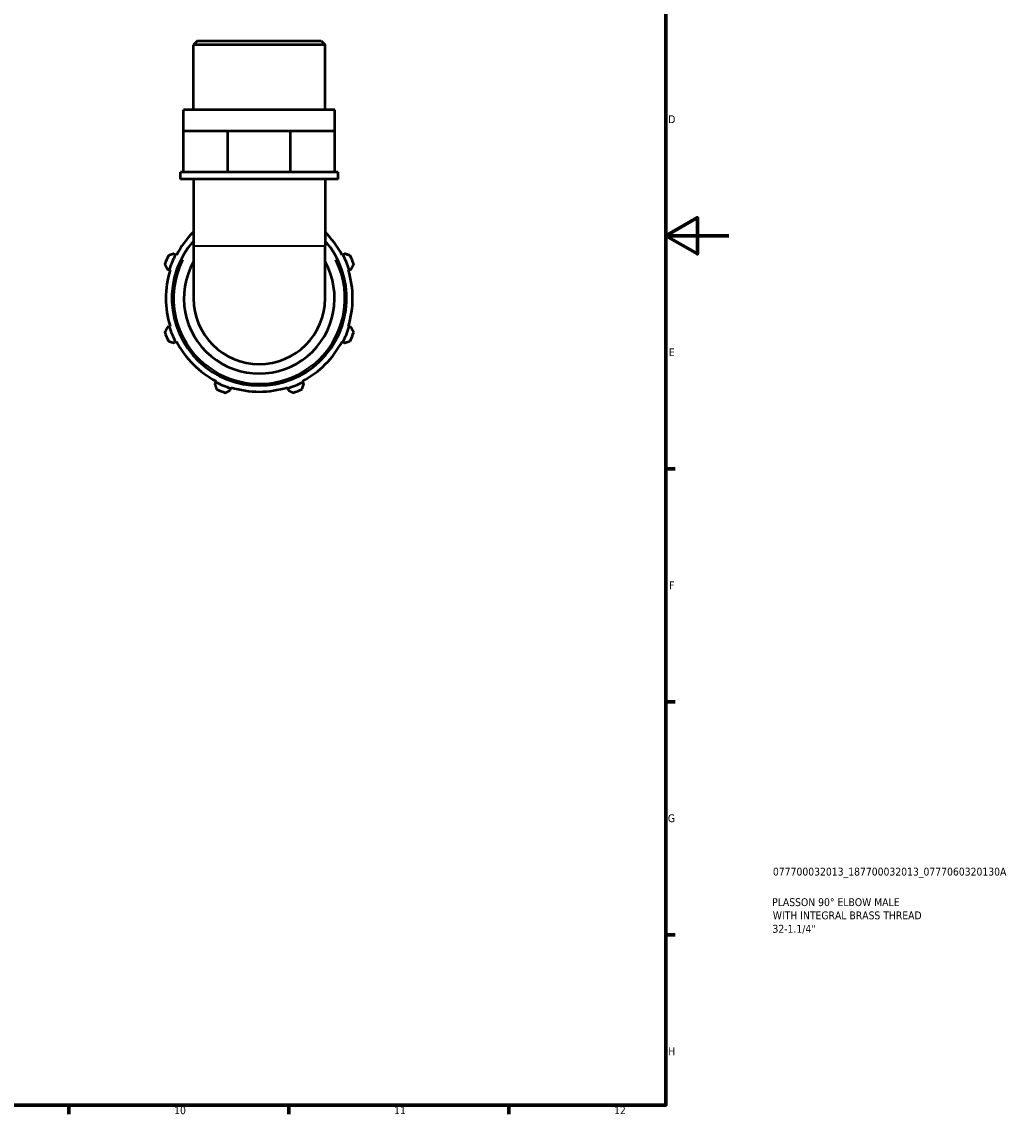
# Model space of a CAD drawing. Header units: millimetres. Extents: x 0 to 931, y 0 to 920.
# Tile 5 of 6: x 616 to 931, y 17 to 365. Entities that reach past the tile are written whole.
import ezdxf

# ---------------------------------------------------------------- set-up
doc = ezdxf.new("R2010")
doc.units = ezdxf.units.MM
for name, color, linetype, lineweight in [('Border (ISO)', 7, 'Continuous', 70), ('Title (ISO)', 7, 'Continuous', 50), ('Visible (ISO)', 7, 'Continuous', 50), ('Visible Narrow (ISO)', 7, 'Continuous', 35)]:
    doc.layers.add(name, color=color, linetype=linetype, lineweight=lineweight)
doc.styles.add('Note Text (ISO)', font='tahoma.ttf')

# ---------------------------------------------------------------- blocks, each defined once
blk = doc.blocks.new('Borders Default Border')
at = {"layer": 'Border (ISO)'}
for p, q in [((821, 222.75), (823.9, 222.75)), ((821, 148.5), (823.9, 148.5)), ((821, 74.25), (823.9, 74.25)), ((630.75, 20), (630.75, 17.1)), ((700.83, 20), (700.83, 17.1)), ((770.92, 20), (770.92, 17.1))]:
    blk.add_line(p, q, dxfattribs=at)
at = {"layer": 'Border (ISO)', "flags": 128}
for points in [[(20, 20), (20, 574), (821, 574), (821, 20), (20, 20)], [(841, 297), (821, 297), (831, 302.77), (831, 291.23), (821, 297)]]:
    blk.add_lwpolyline(points, dxfattribs=at)
at = {"layer": 'Border (ISO)', "color": 232, "true_color": 0xca0064, "char_height": 2.5, "attachment_point": 7, "style": 'Note Text (ISO)'}
for s, insert in [('D', (821.73, 332.88)), ('E', (821.94, 258.63)), ('F', (822, 184.38)), ('G', (821.61, 110.08)), ('H', (821.74, 35.88)), ('10', (664.29, 17.05)), ('11', (734.37, 17.1)), ('12', (804.46, 17.1))]:
    blk.add_mtext(s, dxfattribs=dict(at, insert=insert))
blk = doc.blocks.new('Title Blocks ISO')
at = {"layer": 'Title (ISO)', "color": 232, "true_color": 0xca0064, "style": 'Note Text (ISO)'}
for tag, p in [('PART_NUMBER_001', (34.08, 73.13)), ('DESCRIPTION_001', (33.84, 63.4)), ('DESCRIPTION_002', (34.05, 59.19)), ('DESCRIPTION_003', (33.93, 54.91))]:
    blk.add_attdef(tag, p, '', height=2.5, dxfattribs=at)

msp = doc.modelspace()

# ---------------------------------------------------------------- linework, layer by layer
at = {"layer": 'Visible (ISO)'}
for p, q in [((671.714, 359.072), (670.456, 357.814)), ((671.714, 359.072), (711.109, 359.072)), ((711.109, 359.072), (712.366, 357.814)), ((670.456, 337.072), (670.456, 357.814)), ((712.366, 357.814), (670.456, 357.814)), ((712.366, 337.072), (712.366, 357.814)), ((715.51, 337.072), (667.313, 337.072)), ((667.313, 330.472), (667.313, 337.072)), ((715.51, 330.472), (715.51, 337.072)), ((667.313, 330.472), (674.371, 330.472)), ((667.313, 317.272), (667.313, 330.472)), ((674.371, 330.472), (681.429, 330.472)), ((681.429, 330.472), (691.411, 330.472)), ((681.429, 317.272), (681.429, 330.472)), ((691.411, 330.472), (701.393, 330.472)), ((701.393, 330.472), (708.451, 330.472)), ((701.393, 317.272), (701.393, 330.472)), ((708.451, 330.472), (715.51, 330.472)), ((715.51, 317.272), (715.51, 330.472)), ((667.313, 317.272), (666.265, 317.272)), ((666.265, 315.072), (666.265, 317.272)), ((669.292, 317.272), (667.313, 317.272)), ((679.45, 317.272), (669.292, 317.272)), ((681.429, 317.272), (679.45, 317.272)), ((684.228, 317.272), (681.429, 317.272)), ((698.594, 317.272), (684.228, 317.272)), ((701.393, 317.272), (698.594, 317.272)), ((703.372, 317.272), (701.393, 317.272)), ((713.53, 317.272), (703.372, 317.272)), ((715.51, 317.272), (713.53, 317.272)), ((716.557, 317.272), (715.51, 317.272)), ((716.557, 315.072), (716.557, 317.272)), ((716.557, 315.072), (666.265, 315.072)), ((670.456, 315.072), (670.456, 293.836)), ((712.366, 315.072), (712.366, 293.836)), ((670.456, 293.836), (670.456, 277.072)), ((712.366, 277.072), (712.366, 293.836)), ((664.73, 290.961), (664.162, 291.257)), ((665.014, 290.813), (664.73, 290.961)), ((718.093, 290.961), (717.809, 290.813)), ((718.66, 291.257), (718.093, 290.961)), ((662.113, 286.309), (662.723, 286.117)), ((662.723, 286.117), (663.029, 286.021)), ((719.794, 286.021), (720.099, 286.117)), ((720.099, 286.117), (720.709, 286.309)), ((662.723, 268.027), (662.113, 267.834)), ((663.029, 268.123), (662.723, 268.027)), ((720.099, 268.027), (719.794, 268.123)), ((720.709, 267.834), (720.099, 268.027)), ((664.162, 262.887), (664.73, 263.182)), ((664.73, 263.182), (665.014, 263.33)), ((717.809, 263.33), (718.093, 263.182)), ((718.093, 263.182), (718.66, 262.887)), ((677.67, 250.674), (677.522, 250.391)), ((705.301, 250.391), (705.153, 250.674)), ((677.522, 250.391), (677.226, 249.823)), ((682.174, 247.774), (682.366, 248.384)), ((682.366, 248.384), (682.462, 248.689)), ((700.36, 248.689), (700.457, 248.384)), ((700.457, 248.384), (700.649, 247.774)), ((705.596, 249.823), (705.301, 250.391))]:
    msp.add_line(p, q, dxfattribs=at)
for radius, start, end in [(29.76, 134.75955, 152.5), (29.76, 27.5, 45.24045), (27.84, 138.82428, 41.17572), (32, 154.79198, 160.20802), (30.08, 152.5, 162.5), (30.08, 17.5, 27.5), (32, 19.79198, 25.20802), (29.76, 162.5, 197.5), (24, 150.82384, 29.17616), (29.76, 342.5, 17.5), (20.955, 180, 0), (30.08, 197.5, 207.5), (30.08, 332.5, 342.5), (32, 199.79198, 205.20802), (32, 334.79198, 340.20802), (29.76, 207.5, 242.5), (29.76, 297.5, 332.5), (30.08, 242.5, 252.5), (32, 244.79198, 250.20802), (29.76, 252.5, 287.5), (30.08, 287.5, 297.5), (32, 289.79198, 295.20802)]:
    msp.add_arc((691.411, 277.072), radius, start, end, dxfattribs=at)
for points, weights in [([(664.162, 291.257), (663.328, 290.984), (662.459, 290.701)], [1.00693231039, 1.01329853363, 1.01887259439]), ([(720.364, 290.701), (719.495, 290.984), (718.66, 291.257)], [1.01887259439, 1.01329853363, 1.00693231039]), ([(661.302, 287.907), (661.716, 287.092), (662.113, 286.309)], [1.01887259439, 1.01329853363, 1.00693231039]), ([(720.709, 286.309), (721.107, 287.092), (721.521, 287.907)], [1.00693231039, 1.01329853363, 1.01887259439]), ([(662.113, 267.834), (661.716, 267.052), (661.302, 266.236)], [1.00693231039, 1.01329853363, 1.01887259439]), ([(721.521, 266.236), (721.107, 267.052), (720.709, 267.834)], [1.01887259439, 1.01329853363, 1.00693231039]), ([(662.459, 263.443), (663.328, 263.159), (664.162, 262.887)], [1.01887259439, 1.01329853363, 1.00693231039]), ([(718.66, 262.887), (719.495, 263.159), (720.364, 263.443)], [1.00693231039, 1.01329853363, 1.01887259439]), ([(677.226, 249.823), (677.499, 248.988), (677.782, 248.119)], [1.00693231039, 1.01329853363, 1.01887259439]), ([(680.576, 246.962), (681.391, 247.376), (682.174, 247.774)], [1.01887259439, 1.01329853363, 1.00693231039]), ([(700.649, 247.774), (701.432, 247.376), (702.247, 246.962)], [1.00693231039, 1.01329853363, 1.01887259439]), ([(705.04, 248.119), (705.324, 248.988), (705.596, 249.823)], [1.01887259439, 1.01329853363, 1.00693231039])]:
    msp.add_rational_spline(points, weights, degree=2, dxfattribs=at)
at = {"layer": 'Visible Narrow (ISO)'}
msp.add_line((670.714, 293.836), (712.108, 293.836), dxfattribs=at)
msp.add_arc((691.411, 277.072), 27.2, 153.3512, 26.6488, dxfattribs=at)

# ---------------------------------------------------------------- block references
msp.add_blockref('Borders Default Border', (0, 0))
msp.add_blockref('Title Blocks ISO', (821, 20)).add_auto_attribs({'PART_NUMBER_001': '077700032013_187700032013_0777060320130A', 'DESCRIPTION_001': 'PLASSON 90° ELBOW MALE', 'DESCRIPTION_002': 'WITH INTEGRAL BRASS THREAD', 'DESCRIPTION_003': '32-1.1/4"'})

doc.saveas('drawing.dxf')
